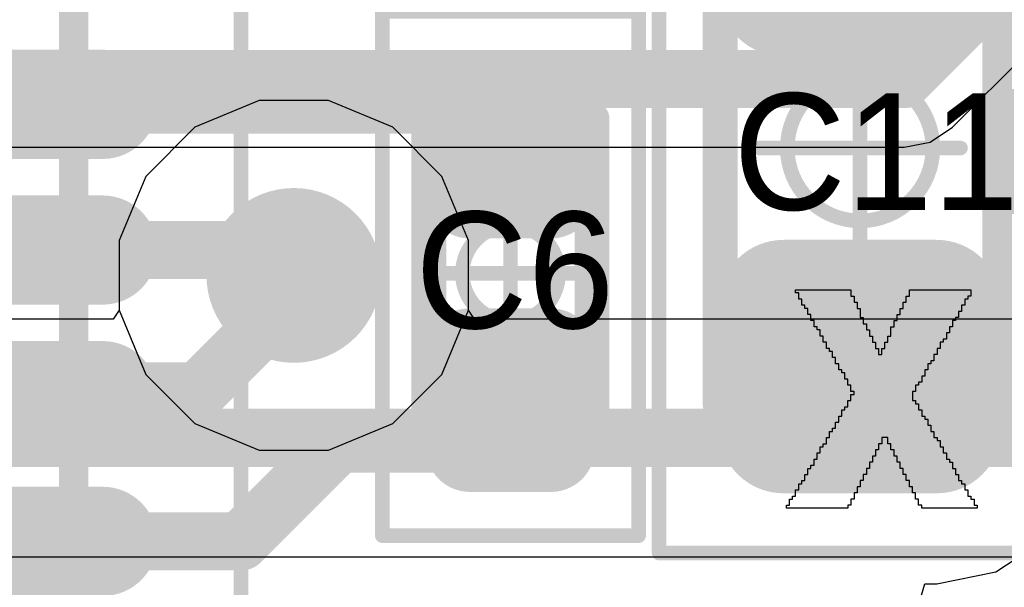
# Model space of a CAD drawing. Header units: millimetres. Extents: x -0.08 to 3.17, y -0.08 to 4.88.
# Tile 190 of 256: x 1.6266 to 1.7597, y 2.9288 to 3.0055. Entities that reach past the tile are written whole.
import ezdxf

# ---------------------------------------------------------------- set-up
doc = ezdxf.new("R2010")
doc.units = ezdxf.units.MM
doc.header["$MEASUREMENT"] = 0
for name, color, linetype in [('BottomLayer', 5, 'Continuous'), ('BottomOverlay', 54, 'Continuous'), ('Mechanical13', 56, 'Continuous'), ('Mechanical15', 56, 'Continuous'), ('Mechanical2', 216, 'Continuous'), ('MidLayer1', 16, 'Continuous'), ('MidLayer2', 76, 'Continuous'), ('MultiLayer', 9, 'Continuous'), ('TopLayer', 1, 'Continuous'), ('TopPaste', 8, 'Continuous'), ('TopSolder', 216, 'Continuous'), ('ViaHoleLayer', 16, 'Continuous')]:
    doc.layers.add(name, color=color, linetype=linetype)

# ---------------------------------------------------------------- blocks, each defined once
blk = doc.blocks.new('QFN50P500X500X100_HS_33N_502')
at = {"layer": 'Mechanical13', "const_width": 0.00394}
blk.add_lwpolyline([(0.09843, 0.09843), (-0.09843, 0.09843)], dxfattribs=at)
at = {"layer": 'Mechanical15', "const_width": 0.00197}
blk.add_lwpolyline([(0.12106, 0.12106), (-0.12106, 0.12106)], dxfattribs=at)
at = {"layer": 'TopLayer', "const_width": 0.01083}
for points in [[(-0.0689, 0.10236), (-0.0689, 0.08858)], [(-0.04921, 0.10236), (-0.04921, 0.08858)], [(-0.02953, 0.10236), (-0.02953, 0.08858)], [(-0.00984, 0.10236), (-0.00984, 0.08858)]]:
    blk.add_lwpolyline(points, dxfattribs=at)
at = {"layer": 'TopLayer', "const_width": 0.00541}
for points in [[(-0.0716, 0.10236, 1), (-0.06619, 0.10236, 1)], [(-0.05192, 0.10236, 1), (-0.04651, 0.10236, 1)], [(-0.03223, 0.10236, 1), (-0.02682, 0.10236, 1)], [(-0.01255, 0.10236, 1), (-0.00714, 0.10236, 1)], [(-0.0716, 0.08858, 1), (-0.06619, 0.08858, 1)], [(-0.05192, 0.08858, 1), (-0.04651, 0.08858, 1)], [(-0.03223, 0.08858, 1), (-0.02682, 0.08858, 1)], [(-0.01255, 0.08858, 1), (-0.00714, 0.08858, 1)]]:
    blk.add_lwpolyline(points, format="xyb", close=True, dxfattribs=at)
at = {"layer": 'TopPaste', "const_width": 0.01083}
for points in [[(-0.0689, 0.10236), (-0.0689, 0.08858)], [(-0.04921, 0.10236), (-0.04921, 0.08858)], [(-0.02953, 0.10236), (-0.02953, 0.08858)], [(-0.00984, 0.10236), (-0.00984, 0.08858)]]:
    blk.add_lwpolyline(points, dxfattribs=at)
at = {"layer": 'TopPaste', "const_width": 0.00541}
for points in [[(-0.0716, 0.10236, 1), (-0.06619, 0.10236, 1)], [(-0.05192, 0.10236, 1), (-0.04651, 0.10236, 1)], [(-0.03223, 0.10236, 1), (-0.02682, 0.10236, 1)], [(-0.01255, 0.10236, 1), (-0.00714, 0.10236, 1)], [(-0.0716, 0.08858, 1), (-0.06619, 0.08858, 1)], [(-0.05192, 0.08858, 1), (-0.04651, 0.08858, 1)], [(-0.03223, 0.08858, 1), (-0.02682, 0.08858, 1)], [(-0.01255, 0.08858, 1), (-0.00714, 0.08858, 1)]]:
    blk.add_lwpolyline(points, format="xyb", close=True, dxfattribs=at)
at = {"layer": 'TopSolder', "const_width": 0.01476}
for points in [[(-0.0689, 0.10236), (-0.0689, 0.08858)], [(-0.04921, 0.10236), (-0.04921, 0.08858)], [(-0.02953, 0.10236), (-0.02953, 0.08858)], [(-0.00984, 0.10236), (-0.00984, 0.08858)]]:
    blk.add_lwpolyline(points, dxfattribs=at)
at = {"layer": 'TopSolder', "const_width": 0.00738}
for points in [[(-0.07259, 0.10236, 1), (-0.06521, 0.10236, 1)], [(-0.0529, 0.10236, 1), (-0.04552, 0.10236, 1)], [(-0.03322, 0.10236, 1), (-0.02584, 0.10236, 1)], [(-0.01353, 0.10236, 1), (-0.00615, 0.10236, 1)], [(-0.07259, 0.08858, 1), (-0.06521, 0.08858, 1)], [(-0.0529, 0.08858, 1), (-0.04552, 0.08858, 1)], [(-0.03322, 0.08858, 1), (-0.02584, 0.08858, 1)], [(-0.01353, 0.08858, 1), (-0.00615, 0.08858, 1)]]:
    blk.add_lwpolyline(points, format="xyb", close=True, dxfattribs=at)
blk = doc.blocks.new('CAP_0603_524')
at = {"layer": 'Mechanical13', "const_width": 0.00472}
for points in [[(0.03465, 0.0189), (-0.03465, 0.0189)], [(-0.03465, -0.0189), (-0.03465, 0.0189)], [(0.03465, -0.0189), (0.03465, 0.0189)], [(0.03465, -0.0189), (-0.03465, -0.0189)]]:
    blk.add_lwpolyline(points, dxfattribs=at)
at = {"layer": 'Mechanical13', "const_width": 0.00236}
for points in [[(-0.03583, 0.0189, 1), (-0.03346, 0.0189, 1)], [(-0.03583, 0.0189, 1), (-0.03346, 0.0189, 1)], [(0.03346, 0.0189, 1), (0.03583, 0.0189, 1)], [(0.03346, 0.0189, 1), (0.03583, 0.0189, 1)], [(-0.03583, -0.0189, 1), (-0.03346, -0.0189, 1)], [(-0.03583, -0.0189, 1), (-0.03346, -0.0189, 1)], [(0.03346, -0.0189, 1), (0.03583, -0.0189, 1)], [(0.03346, -0.0189, 1), (0.03583, -0.0189, 1)]]:
    blk.add_lwpolyline(points, format="xyb", close=True, dxfattribs=at)
at = {"layer": 'Mechanical15', "const_width": 0.00197}
for points in [[(0.05472, 0.02717), (-0.05472, 0.02717)], [(-0.05472, -0.02717), (-0.05472, 0.02717)], [(0.05472, -0.02717), (0.05472, 0.02717)], [(0, -0.01358), (0, 0.01358)], [(0.01358, 0), (-0.01358, 0)], [(0.05472, -0.02717), (-0.05472, -0.02717)]]:
    blk.add_lwpolyline(points, dxfattribs=at)
at = {"layer": 'Mechanical15'}
for points, const_width in [([(-0.05522, 0.02717, 1), (-0.05423, 0.02717, 1)], 0.000984), ([(-0.05522, 0.02717, 1), (-0.05423, 0.02717, 1)], 0.000984), ([(0.05423, 0.02717, 1), (0.05522, 0.02717, 1)], 0.000984), ([(0.05423, 0.02717, 1), (0.05522, 0.02717, 1)], 0.000984), ([(-0.00049, 0.01358, 1), (0.00049, 0.01358, 1)], 0.000984), ([(0.00984, 0, 1), (-0.00984, 0, 1)], 0.00197), ([(-0.01407, 0, 1), (-0.01309, 0, 1)], 0.000984), ([(-0.01033, 0, 1), (-0.00935, 0, 1)], 0.000984), ([(0.00935, 0, 1), (0.01033, 0, 1)], 0.000984), ([(0.01309, 0, 1), (0.01407, 0, 1)], 0.000984), ([(-0.00049, -0.01358, 1), (0.00049, -0.01358, 1)], 0.000984), ([(-0.05522, -0.02717, 1), (-0.05423, -0.02717, 1)], 0.000984), ([(-0.05522, -0.02717, 1), (-0.05423, -0.02717, 1)], 0.000984), ([(0.05423, -0.02717, 1), (0.05522, -0.02717, 1)], 0.000984), ([(0.05423, -0.02717, 1), (0.05522, -0.02717, 1)], 0.000984)]:
    blk.add_lwpolyline(points, format="xyb", close=True, dxfattribs=dict(at, const_width=const_width))
at = {"layer": 'TopLayer', "const_width": 0.00873}
for points in [[(-0.04229, 0.01036, 1), (-0.03355, 0.01036, 1)], [(-0.0255, 0.01036, 1), (-0.01677, 0.01036, 1)], [(0.01677, 0.01036, 1), (0.0255, 0.01036, 1)], [(0.03355, 0.01036, 1), (0.04229, 0.01036, 1)], [(-0.04229, -0.01036, 1), (-0.03355, -0.01036, 1)], [(-0.0255, -0.01036, 1), (-0.01677, -0.01036, 1)], [(0.01677, -0.01036, 1), (0.0255, -0.01036, 1)], [(0.03355, -0.01036, 1), (0.04229, -0.01036, 1)]]:
    blk.add_lwpolyline(points, format="xyb", close=True, dxfattribs=at)
at = {"layer": 'TopLayer'}
for points in [[(-0.02114, 0.01909), (-0.03792, 0.01909), (-0.02114, -0.01909), (-0.03792, -0.01909)], [(0.02114, -0.01909), (0.03792, -0.01909), (0.02114, 0.01909), (0.03792, 0.01909)], [(-0.0124, 0.01036), (-0.04665, 0.01036), (-0.0124, -0.01036), (-0.04665, -0.01036)], [(0.0124, -0.01036), (0.04665, -0.01036), (0.0124, 0.01036), (0.04665, 0.01036)]]:
    blk.add_solid(points, dxfattribs=at)
at = {"layer": 'TopPaste', "const_width": 0.00873}
for points in [[(-0.04229, 0.01036, 1), (-0.03355, 0.01036, 1)], [(-0.0255, 0.01036, 1), (-0.01677, 0.01036, 1)], [(0.01677, 0.01036, 1), (0.0255, 0.01036, 1)], [(0.03355, 0.01036, 1), (0.04229, 0.01036, 1)], [(-0.04229, -0.01036, 1), (-0.03355, -0.01036, 1)], [(-0.0255, -0.01036, 1), (-0.01677, -0.01036, 1)], [(0.01677, -0.01036, 1), (0.0255, -0.01036, 1)], [(0.03355, -0.01036, 1), (0.04229, -0.01036, 1)]]:
    blk.add_lwpolyline(points, format="xyb", close=True, dxfattribs=at)
at = {"layer": 'TopPaste'}
for points in [[(-0.02114, 0.01909), (-0.03792, 0.01909), (-0.02114, -0.01909), (-0.03792, -0.01909)], [(0.02114, -0.01909), (0.03792, -0.01909), (0.02114, 0.01909), (0.03792, 0.01909)], [(-0.0124, 0.01036), (-0.04665, 0.01036), (-0.0124, -0.01036), (-0.04665, -0.01036)], [(0.0124, -0.01036), (0.04665, -0.01036), (0.0124, 0.01036), (0.04665, 0.01036)]]:
    blk.add_solid(points, dxfattribs=at)
at = {"layer": 'TopSolder', "const_width": 0.00873}
for points in [[(-0.04229, 0.01036, 1), (-0.03355, 0.01036, 1)], [(-0.0255, 0.01036, 1), (-0.01677, 0.01036, 1)], [(0.01677, 0.01036, 1), (0.0255, 0.01036, 1)], [(0.03355, 0.01036, 1), (0.04229, 0.01036, 1)], [(-0.04229, -0.01036, 1), (-0.03355, -0.01036, 1)], [(-0.0255, -0.01036, 1), (-0.01677, -0.01036, 1)], [(0.01677, -0.01036, 1), (0.0255, -0.01036, 1)], [(0.03355, -0.01036, 1), (0.04229, -0.01036, 1)]]:
    blk.add_lwpolyline(points, format="xyb", close=True, dxfattribs=at)
at = {"layer": 'TopSolder'}
for points in [[(-0.02114, 0.01909), (-0.03792, 0.01909), (-0.02114, -0.01909), (-0.03792, -0.01909)], [(0.02114, -0.01909), (0.03792, -0.01909), (0.02114, 0.01909), (0.03792, 0.01909)], [(-0.0124, 0.01036), (-0.04665, 0.01036), (-0.0124, -0.01036), (-0.04665, -0.01036)], [(0.0124, -0.01036), (0.04665, -0.01036), (0.0124, 0.01036), (0.04665, 0.01036)]]:
    blk.add_solid(points, dxfattribs=at)
blk = doc.blocks.new('CAP_0402_528')
at = {"layer": 'Mechanical13', "const_width": 0.00472}
for points in [[(-0.02087, 0.01102), (0.02087, 0.01102)], [(-0.02087, 0.01102), (-0.02087, -0.01102)], [(0.02087, 0.01102), (0.02087, -0.01102)], [(-0.02087, -0.01102), (0.02087, -0.01102)]]:
    blk.add_lwpolyline(points, dxfattribs=at)
at = {"layer": 'Mechanical13', "const_width": 0.00236}
for points in [[(-0.02205, 0.01102, 1), (-0.01969, 0.01102, 1)], [(-0.02205, 0.01102, 1), (-0.01969, 0.01102, 1)], [(0.01969, 0.01102, 1), (0.02205, 0.01102, 1)], [(0.01969, 0.01102, 1), (0.02205, 0.01102, 1)], [(-0.02205, -0.01102, 1), (-0.01969, -0.01102, 1)], [(-0.02205, -0.01102, 1), (-0.01969, -0.01102, 1)], [(0.01969, -0.01102, 1), (0.02205, -0.01102, 1)], [(0.01969, -0.01102, 1), (0.02205, -0.01102, 1)]]:
    blk.add_lwpolyline(points, format="xyb", close=True, dxfattribs=at)
at = {"layer": 'Mechanical15', "const_width": 0.00197}
for points in [[(-0.03543, 0.01732), (0.03543, 0.01732)], [(-0.03543, 0.01732), (-0.03543, -0.01732)], [(0.03543, 0.01732), (0.03543, -0.01732)], [(0, 0.00866), (0, -0.00866)], [(-0.00866, 0), (0.00866, 0)], [(-0.03543, -0.01732), (0.03543, -0.01732)]]:
    blk.add_lwpolyline(points, dxfattribs=at)
at = {"layer": 'Mechanical15'}
for points, const_width in [([(-0.03593, 0.01732, 1), (-0.03494, 0.01732, 1)], 0.000984), ([(-0.03593, 0.01732, 1), (-0.03494, 0.01732, 1)], 0.000984), ([(0.03494, 0.01732, 1), (0.03593, 0.01732, 1)], 0.000984), ([(0.03494, 0.01732, 1), (0.03593, 0.01732, 1)], 0.000984), ([(-0.00049, 0.00866, 1), (0.00049, 0.00866, 1)], 0.000984), ([(0.0065, 0, 1), (-0.0065, 0, 1)], 0.00197), ([(-0.00915, 0, 1), (-0.00817, 0, 1)], 0.000984), ([(-0.00699, 0, 1), (-0.006, 0, 1)], 0.000984), ([(0.006, 0, 1), (0.00699, 0, 1)], 0.000984), ([(0.00817, 0, 1), (0.00915, 0, 1)], 0.000984), ([(-0.00049, -0.00866, 1), (0.00049, -0.00866, 1)], 0.000984), ([(-0.03593, -0.01732, 1), (-0.03494, -0.01732, 1)], 0.000984), ([(-0.03593, -0.01732, 1), (-0.03494, -0.01732, 1)], 0.000984), ([(0.03494, -0.01732, 1), (0.03593, -0.01732, 1)], 0.000984), ([(0.03494, -0.01732, 1), (0.03593, -0.01732, 1)], 0.000984)]:
    blk.add_lwpolyline(points, format="xyb", close=True, dxfattribs=dict(at, const_width=const_width))
at = {"layer": 'TopLayer', "const_width": 0.00594}
for points in [[(-0.02656, 0.00548, 1), (-0.02062, 0.00548, 1)], [(-0.01363, 0.00548, 1), (-0.00769, 0.00548, 1)], [(0.00769, 0.00548, 1), (0.01363, 0.00548, 1)], [(0.02062, 0.00548, 1), (0.02656, 0.00548, 1)], [(-0.02656, -0.00548, 1), (-0.02062, -0.00548, 1)], [(-0.01363, -0.00548, 1), (-0.00769, -0.00548, 1)], [(0.00769, -0.00548, 1), (0.01363, -0.00548, 1)], [(0.02062, -0.00548, 1), (0.02656, -0.00548, 1)]]:
    blk.add_lwpolyline(points, format="xyb", close=True, dxfattribs=at)
at = {"layer": 'TopLayer'}
for points in [[(-0.01066, 0.01142), (-0.02359, 0.01142), (-0.01066, -0.01142), (-0.02359, -0.01142)], [(0.01066, -0.01142), (0.02359, -0.01142), (0.01066, 0.01142), (0.02359, 0.01142)], [(-0.00472, 0.00548), (-0.02953, 0.00548), (-0.00472, -0.00548), (-0.02953, -0.00548)], [(0.00472, -0.00548), (0.02953, -0.00548), (0.00472, 0.00548), (0.02953, 0.00548)]]:
    blk.add_solid(points, dxfattribs=at)
at = {"layer": 'TopPaste', "const_width": 0.00594}
for points in [[(-0.02656, 0.00548, 1), (-0.02062, 0.00548, 1)], [(-0.01363, 0.00548, 1), (-0.00769, 0.00548, 1)], [(0.00769, 0.00548, 1), (0.01363, 0.00548, 1)], [(0.02062, 0.00548, 1), (0.02656, 0.00548, 1)], [(-0.02656, -0.00548, 1), (-0.02062, -0.00548, 1)], [(-0.01363, -0.00548, 1), (-0.00769, -0.00548, 1)], [(0.00769, -0.00548, 1), (0.01363, -0.00548, 1)], [(0.02062, -0.00548, 1), (0.02656, -0.00548, 1)]]:
    blk.add_lwpolyline(points, format="xyb", close=True, dxfattribs=at)
at = {"layer": 'TopPaste'}
for points in [[(-0.01066, 0.01142), (-0.02359, 0.01142), (-0.01066, -0.01142), (-0.02359, -0.01142)], [(0.01066, -0.01142), (0.02359, -0.01142), (0.01066, 0.01142), (0.02359, 0.01142)], [(-0.00472, 0.00548), (-0.02953, 0.00548), (-0.00472, -0.00548), (-0.02953, -0.00548)], [(0.00472, -0.00548), (0.02953, -0.00548), (0.00472, 0.00548), (0.02953, 0.00548)]]:
    blk.add_solid(points, dxfattribs=at)
at = {"layer": 'TopSolder', "const_width": 0.00594}
for points in [[(-0.02656, 0.00548, 1), (-0.02062, 0.00548, 1)], [(-0.01363, 0.00548, 1), (-0.00769, 0.00548, 1)], [(0.00769, 0.00548, 1), (0.01363, 0.00548, 1)], [(0.02062, 0.00548, 1), (0.02656, 0.00548, 1)], [(-0.02656, -0.00548, 1), (-0.02062, -0.00548, 1)], [(-0.01363, -0.00548, 1), (-0.00769, -0.00548, 1)], [(0.00769, -0.00548, 1), (0.01363, -0.00548, 1)], [(0.02062, -0.00548, 1), (0.02656, -0.00548, 1)]]:
    blk.add_lwpolyline(points, format="xyb", close=True, dxfattribs=at)
at = {"layer": 'TopSolder'}
for points in [[(-0.01066, 0.01142), (-0.02359, 0.01142), (-0.01066, -0.01142), (-0.02359, -0.01142)], [(0.01066, -0.01142), (0.02359, -0.01142), (0.01066, 0.01142), (0.02359, 0.01142)], [(-0.00472, 0.00548), (-0.02953, 0.00548), (-0.00472, -0.00548), (-0.02953, -0.00548)], [(0.00472, -0.00548), (0.02953, -0.00548), (0.00472, 0.00548), (0.02953, 0.00548)]]:
    blk.add_solid(points, dxfattribs=at)

msp = doc.modelspace()

# ---------------------------------------------------------------- linework, layer by layer
at = {"layer": 'BottomLayer'}
for p, q in [((1.65892, 2.9946), (1.65024, 2.991)), ((1.66832, 2.9946), (1.65892, 2.9946)), ((1.677, 2.991), (1.66832, 2.9946)), ((1.65024, 2.991), (1.64359, 2.98436)), ((1.68364, 2.98436), (1.677, 2.991)), ((1.64359, 2.98436), (1.64, 2.97568)), ((1.68724, 2.97568), (1.68364, 2.98436)), ((1.64, 2.97568), (1.64, 2.96628)), ((1.68724, 2.96628), (1.68724, 2.97568)), ((1.64, 2.96628), (1.63919, 2.96508)), ((1.68804, 2.96508), (1.68724, 2.96628)), ((1.63919, 2.96508), (1.58934, 2.96508)), ((1.7647, 2.96508), (1.68804, 2.96508)), ((1.59855, 2.93296), (1.79972, 2.93296))]:
    msp.add_line(p, q, dxfattribs=at)
at = {"layer": 'BottomLayer', "const_width": 0.01181}
msp.add_lwpolyline([(1.65771, 2.97098, 1), (1.66952, 2.97098, 1)], format="xyb", close=True, dxfattribs=at)
at = {"layer": 'BottomLayer', "const_width": 0.00787}
msp.add_lwpolyline([(1.58269, 2.94902), (1.82677, 2.94902)], dxfattribs=at)
at = {"layer": 'BottomOverlay'}
for p, q in [((1.73145, 2.96861), (1.73145, 2.96902)), ((1.73145, 2.96902), (1.73893, 2.96902)), ((1.73186, 2.96861), (1.73145, 2.96861)), ((1.73186, 2.96778), (1.73186, 2.96861)), ((1.73893, 2.96902), (1.73893, 2.96819)), ((1.73893, 2.96819), (1.73934, 2.96819)), ((1.73934, 2.96819), (1.73934, 2.96736)), ((1.74641, 2.96736), (1.74641, 2.96819)), ((1.74641, 2.96819), (1.74683, 2.96819)), ((1.74683, 2.96819), (1.74683, 2.96902)), ((1.74683, 2.96902), (1.75514, 2.96902)), ((1.75514, 2.96819), (1.75473, 2.96819)), ((1.75473, 2.96819), (1.75473, 2.96778)), ((1.75514, 2.96902), (1.75514, 2.96819)), ((1.73228, 2.96778), (1.73186, 2.96778)), ((1.73228, 2.96694), (1.73228, 2.96778)), ((1.73269, 2.96694), (1.73228, 2.96694)), ((1.73269, 2.96653), (1.73269, 2.96694)), ((1.73934, 2.96736), (1.73976, 2.96736)), ((1.73976, 2.96736), (1.73976, 2.96653)), ((1.746, 2.96653), (1.746, 2.96736)), ((1.746, 2.96736), (1.74641, 2.96736)), ((1.75431, 2.96694), (1.75389, 2.96694)), ((1.75389, 2.96694), (1.75389, 2.96611)), ((1.75473, 2.96778), (1.75431, 2.96778)), ((1.75431, 2.96778), (1.75431, 2.96694)), ((1.73311, 2.96653), (1.73269, 2.96653)), ((1.73311, 2.9657), (1.73311, 2.96653)), ((1.73352, 2.9657), (1.73311, 2.9657)), ((1.73352, 2.96487), (1.73352, 2.9657)), ((1.73976, 2.96653), (1.74018, 2.96653)), ((1.74018, 2.96653), (1.74018, 2.96528)), ((1.74516, 2.96487), (1.74516, 2.9657)), ((1.74516, 2.9657), (1.74558, 2.9657)), ((1.74558, 2.9657), (1.74558, 2.96653)), ((1.74558, 2.96653), (1.746, 2.96653)), ((1.75389, 2.96611), (1.75348, 2.96611)), ((1.75348, 2.96611), (1.75348, 2.96528)), ((1.73394, 2.96487), (1.73352, 2.96487)), ((1.73394, 2.96403), (1.73394, 2.96487)), ((1.73436, 2.96403), (1.73394, 2.96403)), ((1.73436, 2.96362), (1.73436, 2.96403)), ((1.74018, 2.96528), (1.74059, 2.96528)), ((1.74059, 2.96528), (1.74059, 2.96445)), ((1.74059, 2.96445), (1.74101, 2.96445)), ((1.74101, 2.96445), (1.74101, 2.96403)), ((1.74101, 2.96403), (1.74101, 2.96362)), ((1.74433, 2.96279), (1.74433, 2.96403)), ((1.74433, 2.96403), (1.74475, 2.96403)), ((1.74475, 2.96403), (1.74475, 2.96487)), ((1.74475, 2.96487), (1.74516, 2.96487)), ((1.75265, 2.96403), (1.75223, 2.96403)), ((1.75223, 2.96403), (1.75223, 2.9632)), ((1.75306, 2.96487), (1.75265, 2.96487)), ((1.75265, 2.96487), (1.75265, 2.96403)), ((1.75348, 2.96528), (1.75306, 2.96528)), ((1.75306, 2.96528), (1.75306, 2.96487)), ((1.73477, 2.96362), (1.73436, 2.96362)), ((1.73477, 2.96279), (1.73477, 2.96362)), ((1.73519, 2.96279), (1.73477, 2.96279)), ((1.73519, 2.96196), (1.73519, 2.96279)), ((1.74101, 2.96362), (1.74142, 2.96362)), ((1.74142, 2.96362), (1.74142, 2.96279)), ((1.74142, 2.96279), (1.74184, 2.96279)), ((1.74184, 2.96279), (1.74184, 2.96196)), ((1.74392, 2.96196), (1.74392, 2.96279)), ((1.74392, 2.96279), (1.74433, 2.96279)), ((1.75223, 2.9632), (1.75182, 2.9632)), ((1.75182, 2.9632), (1.75182, 2.96237)), ((1.7356, 2.96196), (1.73519, 2.96196)), ((1.7356, 2.96112), (1.7356, 2.96196)), ((1.74184, 2.96196), (1.74225, 2.96196)), ((1.74225, 2.96196), (1.74225, 2.96112)), ((1.7435, 2.96112), (1.7435, 2.96196)), ((1.7435, 2.96196), (1.74392, 2.96196)), ((1.7514, 2.96196), (1.75098, 2.96196)), ((1.75098, 2.96196), (1.75098, 2.96112)), ((1.75182, 2.96237), (1.7514, 2.96237)), ((1.7514, 2.96237), (1.7514, 2.96196)), ((1.73602, 2.96112), (1.7356, 2.96112)), ((1.73602, 2.96071), (1.73602, 2.96112)), ((1.73643, 2.96071), (1.73602, 2.96071)), ((1.73643, 2.95988), (1.73643, 2.96071)), ((1.74225, 2.96112), (1.74267, 2.96112)), ((1.74267, 2.96112), (1.74267, 2.96029)), ((1.74267, 2.96029), (1.74309, 2.96029)), ((1.74309, 2.96029), (1.74309, 2.96112)), ((1.74309, 2.96112), (1.7435, 2.96112)), ((1.75057, 2.96029), (1.75015, 2.96029)), ((1.75015, 2.96029), (1.75015, 2.95946)), ((1.75098, 2.96112), (1.75057, 2.96112)), ((1.75057, 2.96112), (1.75057, 2.96029)), ((1.73685, 2.95988), (1.73643, 2.95988)), ((1.73685, 2.95905), (1.73685, 2.95988)), ((1.73727, 2.95905), (1.73685, 2.95905)), ((1.73727, 2.95821), (1.73727, 2.95905)), ((1.74974, 2.95905), (1.74932, 2.95905)), ((1.74932, 2.95905), (1.74932, 2.95821)), ((1.75015, 2.95946), (1.74974, 2.95946)), ((1.74974, 2.95946), (1.74974, 2.95905)), ((1.73768, 2.95821), (1.73727, 2.95821)), ((1.73768, 2.9578), (1.73768, 2.95821)), ((1.7381, 2.9578), (1.73768, 2.9578)), ((1.7381, 2.95697), (1.7381, 2.9578)), ((1.74891, 2.95738), (1.74849, 2.95738)), ((1.74849, 2.95738), (1.74849, 2.95655)), ((1.74932, 2.95821), (1.74891, 2.95821)), ((1.74891, 2.95821), (1.74891, 2.95738)), ((1.73851, 2.95697), (1.7381, 2.95697)), ((1.73851, 2.95614), (1.73851, 2.95697)), ((1.73893, 2.95614), (1.73851, 2.95614)), ((1.73893, 2.9553), (1.73893, 2.95614)), ((1.74807, 2.95614), (1.74766, 2.95614)), ((1.74766, 2.95614), (1.74766, 2.9553)), ((1.74849, 2.95655), (1.74807, 2.95655)), ((1.74807, 2.95655), (1.74807, 2.95614)), ((1.73934, 2.9553), (1.73893, 2.9553)), ((1.73893, 2.95406), (1.73893, 2.95489)), ((1.73893, 2.95489), (1.73934, 2.95489)), ((1.73934, 2.95489), (1.73934, 2.9553)), ((1.74766, 2.9553), (1.74724, 2.9553)), ((1.74724, 2.9553), (1.74724, 2.95406)), ((1.73851, 2.95323), (1.73851, 2.95406)), ((1.73851, 2.95406), (1.73893, 2.95406)), ((1.74724, 2.95406), (1.74766, 2.95406)), ((1.74766, 2.95406), (1.74766, 2.95364)), ((1.74766, 2.95364), (1.74807, 2.95364)), ((1.74807, 2.95364), (1.74807, 2.95281)), ((1.73768, 2.95198), (1.73768, 2.95281)), ((1.73768, 2.95281), (1.7381, 2.95281)), ((1.7381, 2.95281), (1.7381, 2.95323)), ((1.7381, 2.95323), (1.73851, 2.95323)), ((1.74807, 2.95281), (1.74849, 2.95281)), ((1.74849, 2.95281), (1.74849, 2.95198)), ((1.73685, 2.95032), (1.73685, 2.95115)), ((1.73685, 2.95115), (1.73727, 2.95115)), ((1.73727, 2.95115), (1.73727, 2.95198)), ((1.73727, 2.95198), (1.73768, 2.95198)), ((1.74849, 2.95198), (1.74891, 2.95198)), ((1.74891, 2.95198), (1.74891, 2.95156)), ((1.74891, 2.95156), (1.74932, 2.95156)), ((1.74932, 2.95156), (1.74932, 2.95073)), ((1.74932, 2.95073), (1.74974, 2.95073)), ((1.74974, 2.95073), (1.74974, 2.9499)), ((1.73602, 2.94907), (1.73602, 2.9499)), ((1.73602, 2.9499), (1.73643, 2.9499)), ((1.73643, 2.9499), (1.73643, 2.95032)), ((1.73643, 2.95032), (1.73685, 2.95032)), ((1.74974, 2.9499), (1.75015, 2.9499)), ((1.75015, 2.9499), (1.75015, 2.94907)), ((1.73519, 2.94782), (1.73519, 2.94824)), ((1.73519, 2.94824), (1.7356, 2.94824)), ((1.7356, 2.94824), (1.7356, 2.94907)), ((1.7356, 2.94907), (1.73602, 2.94907)), ((1.74309, 2.94824), (1.74267, 2.94824)), ((1.74267, 2.94824), (1.74267, 2.94741)), ((1.74392, 2.94907), (1.74309, 2.94907)), ((1.74309, 2.94907), (1.74309, 2.94824)), ((1.74392, 2.94824), (1.74392, 2.94907)), ((1.74433, 2.94824), (1.74392, 2.94824)), ((1.74433, 2.94741), (1.74433, 2.94824)), ((1.75015, 2.94907), (1.75057, 2.94907)), ((1.75057, 2.94907), (1.75057, 2.94865)), ((1.75057, 2.94865), (1.75098, 2.94865)), ((1.75098, 2.94865), (1.75098, 2.94782)), ((1.73436, 2.94616), (1.73436, 2.94699)), ((1.73436, 2.94699), (1.73477, 2.94699)), ((1.73477, 2.94699), (1.73477, 2.94782)), ((1.73477, 2.94782), (1.73519, 2.94782)), ((1.74267, 2.94741), (1.74225, 2.94741)), ((1.74225, 2.94741), (1.74225, 2.94657)), ((1.74475, 2.94741), (1.74433, 2.94741)), ((1.74475, 2.94657), (1.74475, 2.94741)), ((1.75098, 2.94782), (1.7514, 2.94782)), ((1.7514, 2.94782), (1.7514, 2.94699)), ((1.7514, 2.94699), (1.75182, 2.94699)), ((1.75182, 2.94699), (1.75182, 2.94616)), ((1.73394, 2.94533), (1.73394, 2.94616)), ((1.73394, 2.94616), (1.73436, 2.94616)), ((1.74184, 2.94574), (1.74142, 2.94574)), ((1.74142, 2.94574), (1.74142, 2.94491)), ((1.74225, 2.94657), (1.74184, 2.94657)), ((1.74184, 2.94657), (1.74184, 2.94574)), ((1.74516, 2.94657), (1.74475, 2.94657)), ((1.74516, 2.94574), (1.74516, 2.94657)), ((1.74558, 2.94574), (1.74516, 2.94574)), ((1.74558, 2.94491), (1.74558, 2.94574)), ((1.75182, 2.94616), (1.75223, 2.94616)), ((1.75223, 2.94616), (1.75223, 2.94574)), ((1.75223, 2.94574), (1.75265, 2.94574)), ((1.75265, 2.94574), (1.75265, 2.94491)), ((1.73269, 2.94325), (1.73269, 2.94408)), ((1.73269, 2.94408), (1.73311, 2.94408)), ((1.73311, 2.94408), (1.73311, 2.94491)), ((1.73311, 2.94491), (1.73352, 2.94491)), ((1.73352, 2.94491), (1.73352, 2.94533)), ((1.73352, 2.94533), (1.73394, 2.94533)), ((1.74101, 2.94408), (1.74059, 2.94408)), ((1.74059, 2.94408), (1.74059, 2.94325)), ((1.74142, 2.94491), (1.74101, 2.94491)), ((1.74101, 2.94491), (1.74101, 2.94408)), ((1.746, 2.94491), (1.74558, 2.94491)), ((1.746, 2.94408), (1.746, 2.94491)), ((1.74641, 2.94408), (1.746, 2.94408)), ((1.74641, 2.94325), (1.74641, 2.94408)), ((1.75265, 2.94491), (1.75306, 2.94491)), ((1.75306, 2.94491), (1.75306, 2.94408)), ((1.75306, 2.94408), (1.75348, 2.94408)), ((1.75348, 2.94408), (1.75348, 2.94325)), ((1.73186, 2.942), (1.73186, 2.94283)), ((1.73186, 2.94283), (1.73228, 2.94283)), ((1.73228, 2.94283), (1.73228, 2.94325)), ((1.73228, 2.94325), (1.73269, 2.94325)), ((1.74059, 2.94325), (1.74018, 2.94325)), ((1.74018, 2.94325), (1.74018, 2.94242)), ((1.74683, 2.94325), (1.74641, 2.94325)), ((1.74683, 2.94242), (1.74683, 2.94325)), ((1.75348, 2.94325), (1.75389, 2.94325)), ((1.75389, 2.94325), (1.75389, 2.94283)), ((1.75389, 2.94283), (1.75431, 2.94283)), ((1.75431, 2.94283), (1.75431, 2.942)), ((1.73145, 2.94117), (1.73145, 2.942)), ((1.73145, 2.942), (1.73186, 2.942)), ((1.73976, 2.94159), (1.73934, 2.94159)), ((1.73934, 2.94159), (1.73934, 2.94075)), ((1.74018, 2.94242), (1.73976, 2.94242)), ((1.73976, 2.94242), (1.73976, 2.94159)), ((1.74724, 2.94242), (1.74683, 2.94242)), ((1.74724, 2.94159), (1.74724, 2.94242)), ((1.74766, 2.94159), (1.74724, 2.94159)), ((1.74766, 2.94075), (1.74766, 2.94159)), ((1.75431, 2.942), (1.75473, 2.942)), ((1.75473, 2.942), (1.75473, 2.94117)), ((1.73061, 2.93992), (1.73061, 2.94075)), ((1.73061, 2.94075), (1.73103, 2.94075)), ((1.73103, 2.94075), (1.73103, 2.94117)), ((1.73103, 2.94117), (1.73145, 2.94117)), ((1.73934, 2.94075), (1.73893, 2.94075)), ((1.73893, 2.94075), (1.73893, 2.93992)), ((1.74807, 2.94075), (1.74766, 2.94075)), ((1.74807, 2.93992), (1.74807, 2.94075)), ((1.75473, 2.94117), (1.75514, 2.94117)), ((1.75514, 2.94117), (1.75514, 2.94075)), ((1.75514, 2.94075), (1.75556, 2.94075)), ((1.75556, 2.94075), (1.75556, 2.93992)), ((1.7302, 2.93951), (1.7302, 2.93992)), ((1.7302, 2.93992), (1.73061, 2.93992)), ((1.73851, 2.93951), (1.7302, 2.93951)), ((1.73893, 2.93992), (1.73851, 2.93992)), ((1.73851, 2.93992), (1.73851, 2.93951)), ((1.74849, 2.93992), (1.74807, 2.93992)), ((1.74849, 2.93951), (1.74849, 2.93992)), ((1.75597, 2.93951), (1.74849, 2.93951)), ((1.75556, 2.93992), (1.75597, 2.93992)), ((1.75597, 2.93992), (1.75597, 2.93951))]:
    msp.add_line(p, q, dxfattribs=at)
at = {"layer": 'MidLayer1'}
for p, q in [((1.65892, 2.9946), (1.65024, 2.991)), ((1.66832, 2.9946), (1.65892, 2.9946)), ((1.677, 2.991), (1.66832, 2.9946)), ((1.65024, 2.991), (1.64359, 2.98436)), ((1.68364, 2.98436), (1.677, 2.991)), ((1.64359, 2.98436), (1.64, 2.97568)), ((1.68724, 2.97568), (1.68364, 2.98436)), ((1.64, 2.97568), (1.64, 2.96628)), ((1.68724, 2.96628), (1.68724, 2.97568)), ((1.64, 2.96628), (1.64359, 2.9576)), ((1.68364, 2.9576), (1.68724, 2.96628)), ((1.64359, 2.9576), (1.65024, 2.95095)), ((1.677, 2.95095), (1.68364, 2.9576)), ((1.65024, 2.95095), (1.65892, 2.94736)), ((1.66832, 2.94736), (1.677, 2.95095)), ((1.65892, 2.94736), (1.66832, 2.94736))]:
    msp.add_line(p, q, dxfattribs=at)
at = {"layer": 'MidLayer1', "const_width": 0.01181}
msp.add_lwpolyline([(1.65771, 2.97098, 1), (1.66952, 2.97098, 1)], format="xyb", close=True, dxfattribs=at)
at = {"layer": 'MidLayer2'}
for p, q in [((1.75264, 2.991), (1.85167, 3.09002)), ((1.74964, 2.98899), (1.75264, 2.991)), ((1.61442, 2.98829), (1.74611, 2.98829)), ((1.74611, 2.98829), (1.74964, 2.98899)), ((1.74611, 2.98829), (1.74611, 2.98829))]:
    msp.add_line(p, q, dxfattribs=at)
at = {"layer": 'MidLayer2', "const_width": 0.00787}
for points in [[(1.74611, 2.99752), (1.84514, 3.09655)], [(0.89857, 2.99752), (1.74611, 2.99752)]]:
    msp.add_lwpolyline(points, dxfattribs=at)
at = {"layer": 'MidLayer2'}
for points, const_width in [([(1.74414, 2.99752, 1), (1.74808, 2.99752, 1)], 0.00394), ([(1.74414, 2.99752, 1), (1.74808, 2.99752, 1)], 0.00394), ([(1.65771, 2.97098, 1), (1.66952, 2.97098, 1)], 0.01181)]:
    msp.add_lwpolyline(points, format="xyb", close=True, dxfattribs=dict(at, const_width=const_width))
at = {"layer": 'MultiLayer', "const_width": 0.01181}
msp.add_lwpolyline([(1.65771, 2.97098, 1), (1.66952, 2.97098, 1)], format="xyb", close=True, dxfattribs=at)
at = {"layer": 'TopLayer'}
for p, q in [((1.75853, 2.93092), (1.76533, 2.93546)), ((1.75052, 2.92932), (1.75853, 2.93092)), ((1.7474, 2.92432), (1.74892, 2.92932)), ((1.74892, 2.92932), (1.75052, 2.92932))]:
    msp.add_line(p, q, dxfattribs=at)
at = {"layer": 'TopLayer', "const_width": 0.00787}
for points in [[(1.63089, 2.99409), (1.68718, 2.99409)], [(1.68718, 2.99409), (1.6929, 2.98838)], [(1.63089, 2.97441), (1.65593, 2.97441)], [(1.65593, 2.97441), (1.65936, 2.97098)], [(1.65936, 2.97098), (1.66362, 2.97098)], [(1.66362, 2.96823), (1.66362, 2.97098)], [(1.65068, 2.95529), (1.66362, 2.96823)], [(1.74045, 2.95805), (1.74544, 2.96304)], [(1.74544, 2.96304), (1.76645, 2.96304)], [(1.63124, 2.95504), (1.63149, 2.95529)], [(1.63149, 2.95529), (1.65068, 2.95529)], [(1.68705, 2.94828), (1.6929, 2.95413)], [(1.65643, 2.93504), (1.66967, 2.94828)], [(1.66967, 2.94828), (1.68705, 2.94828)], [(1.63089, 2.93504), (1.65643, 2.93504)]]:
    msp.add_lwpolyline(points, dxfattribs=at)
at = {"layer": 'TopLayer'}
for points, const_width in [([(1.62892, 2.99409, 1), (1.63286, 2.99409, 1)], 0.00394), ([(1.68522, 2.99409, 1), (1.68915, 2.99409, 1)], 0.00394), ([(1.68522, 2.99409, 1), (1.68915, 2.99409, 1)], 0.00394), ([(1.69093, 2.98838, 1), (1.69487, 2.98838, 1)], 0.00394), ([(1.65771, 2.97098, 1), (1.66952, 2.97098, 1)], 0.01181), ([(1.62892, 2.97441, 1), (1.63286, 2.97441, 1)], 0.00394), ([(1.65396, 2.97441, 1), (1.65789, 2.97441, 1)], 0.00394), ([(1.65396, 2.97441, 1), (1.65789, 2.97441, 1)], 0.00394), ([(1.65739, 2.97098, 1), (1.66132, 2.97098, 1)], 0.00394), ([(1.65739, 2.97098, 1), (1.66132, 2.97098, 1)], 0.00394), ([(1.66165, 2.97098, 1), (1.66559, 2.97098, 1)], 0.00394), ([(1.66165, 2.97098, 1), (1.66559, 2.97098, 1)], 0.00394), ([(1.66165, 2.96823, 1), (1.66559, 2.96823, 1)], 0.00394), ([(1.66165, 2.96823, 1), (1.66559, 2.96823, 1)], 0.00394), ([(1.74347, 2.96304, 1), (1.7474, 2.96304, 1)], 0.00394), ([(1.74347, 2.96304, 1), (1.7474, 2.96304, 1)], 0.00394), ([(1.73848, 2.95805, 1), (1.74242, 2.95805, 1)], 0.00394), ([(1.62927, 2.95504, 1), (1.6332, 2.95504, 1)], 0.00394), ([(1.62952, 2.95529, 1), (1.63346, 2.95529, 1)], 0.00394), ([(1.62952, 2.95529, 1), (1.63346, 2.95529, 1)], 0.00394), ([(1.64871, 2.95529, 1), (1.65265, 2.95529, 1)], 0.00394), ([(1.64871, 2.95529, 1), (1.65265, 2.95529, 1)], 0.00394), ([(1.69093, 2.95413, 1), (1.69487, 2.95413, 1)], 0.00394), ([(1.6677, 2.94828, 1), (1.67164, 2.94828, 1)], 0.00394), ([(1.6677, 2.94828, 1), (1.67164, 2.94828, 1)], 0.00394), ([(1.68508, 2.94828, 1), (1.68902, 2.94828, 1)], 0.00394), ([(1.68508, 2.94828, 1), (1.68902, 2.94828, 1)], 0.00394), ([(1.62892, 2.93504, 1), (1.63286, 2.93504, 1)], 0.00394), ([(1.65446, 2.93504, 1), (1.6584, 2.93504, 1)], 0.00394), ([(1.65446, 2.93504, 1), (1.6584, 2.93504, 1)], 0.00394)]:
    msp.add_lwpolyline(points, format="xyb", close=True, dxfattribs=dict(at, const_width=const_width))
at = {"layer": 'ViaHoleLayer', "const_width": 0.00591}
msp.add_lwpolyline([(1.66066, 2.97098, 1), (1.66657, 2.97098, 1)], format="xyb", close=True, dxfattribs=at)

# ---------------------------------------------------------------- block references
for name, p, rotation in [('QFN50P500X500X100_HS_33N_502', (1.53542, 2.9252), 270), ('CAP_0603_524', (1.74016, 2.98819), 270), ('CAP_0402_528', (1.6929, 2.97125), 90)]:
    msp.add_blockref(name, p, dxfattribs=dict(rotation=rotation))

# ---------------------------------------------------------------- texts
at = {"layer": 'Mechanical2'}
for s, p in [('C11', (1.72302, 2.97984)), ('C6', (1.68002, 2.96384))]:
    msp.add_text(s, height=0.015748, dxfattribs=at).set_placement(p)

doc.saveas('drawing.dxf')
